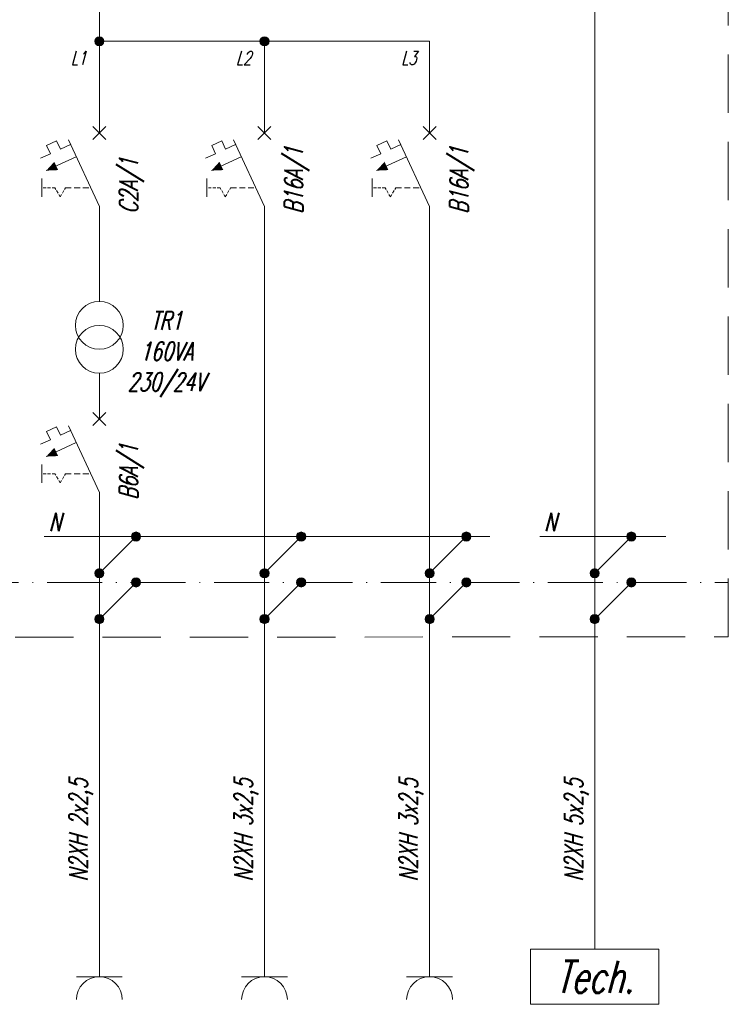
# Model space of a CAD drawing. Header units: millimetres. Extents: x 12819 to 17524, y -4386 to -1138.
# Tile 3 of 94: x 12968 to 13045, y -4267 to -4160. Entities that reach past the tile are written whole.
import ezdxf

# ---------------------------------------------------------------- set-up
doc = ezdxf.new("R2010")
doc.units = ezdxf.units.MM
doc.linetypes.add('ACAD_ISO10W100', pattern=[18, 12, -3, 0, -3])
doc.linetypes.add('HIDDEN', pattern=[9.525, 6.35, -3.175])
doc.layers.get('0').update_dxf_attribs({"lineweight": 15})
for name, color, linetype, lineweight in [('opis_ele', 3, 'Continuous', 15), ('opis_ram', 6, 'Continuous', 15), ('PE_N', 82, 'ACAD_ISO10W100', 15), ('przerywana', 4, 'HIDDEN', 15), ('schemat', 7, 'Continuous', 15), ('schrack-descr', 7, 'Continuous', 15), ('schrack-symbol', 7, 'Continuous', 15), ('SCHRACK_S', 1, 'Continuous', 15)]:
    doc.layers.add(name, color=color, linetype=linetype, lineweight=lineweight)
doc.styles.get("Standard").update_dxf_attribs({"font": 'romans.shx', "width": 0.7, "oblique": 15})
doc.styles.add('styl', font='simplex_.ttf')

# ---------------------------------------------------------------- blocks, each defined once
blk = doc.blocks.new('g_1faz')
for p, q in [((0, 0), (0, -5)), ((0, -5), (-2.5, -5)), ((0, -5), (2.5, -5))]:
    blk.add_line(p, q)
blk.add_arc((0, -7.49), 2.5, 0, 180)
blk = doc.blocks.new('A$C3ACE5815')
blk.add_line((7, 6), (7, 8))
blk.add_lwpolyline([(0, 6), (14, 6), (14, 0), (0, 0)], close=True)
blk = doc.blocks.new('BS617110_s')
at = {"layer": 'SCHRACK_S'}
for p, q in [((0, -5), (0, 0)), ((0, -13), (0, -18))]:
    blk.add_line(p, q, dxfattribs=at)
at = {"layer": 'SCHRACK_S', "color": 4}
for p, q in [((-0.71, -5.71), (0.71, -4.29)), ((0.71, -5.71), (-0.71, -4.29)), ((-4.66, -5.84), (-5.75, -6.35)), ((-5.33, -7.26), (-5.75, -6.35)), ((-4.24, -6.75), (-4.66, -5.84)), ((-3.15, -6.24), (-4.24, -6.75)), ((-5.33, -7.26), (-6.41, -7.76)), ((-2.53, -7.58), (-5.79, -9.1)), ((-6.27, -9.97), (-6.27, -11.97))]:
    blk.add_line(p, q, dxfattribs=at)
at = {"layer": 'SCHRACK_S', "color": 1}
blk.add_line((-3.38, -5.75), (0, -13), dxfattribs=at)
at = {"layer": 'SCHRACK_S', "color": 4, "linetype": 'HIDDEN', "ltscale": 0.05}
for p, q in [((-4.84, -10.97), (-6.27, -10.97)), ((-4.27, -11.97), (-4.84, -10.97)), ((-4.27, -11.97), (-3.69, -10.97))]:
    blk.add_line(p, q, dxfattribs=at)
at = {"layer": 'SCHRACK_S', "color": 4, "linetype": 'HIDDEN', "ltscale": 0.1}
blk.add_line((-3.69, -10.97), (-0.95, -10.97), dxfattribs=at)
at = {"layer": 'SCHRACK_S', "color": 4}
blk.add_lwpolyline([(-5.79, -9.1, 0, 1, 0), (-4.7, -8.59, 1, 1, 0)], format="xyseb", dxfattribs=at)
at = {"layer": 'schrack-descr', "style": 'styl', "flags": 8}
blk.add_attdef('DESCRIPTION', (3, -7.7), '', height=1.7, dxfattribs=at)
at = {"layer": 'schrack-symbol', "style": 'styl', "flags": 8}
blk.add_attdef('SYMBOL', (3, -5), '', height=2.5, dxfattribs=at)

msp = doc.modelspace()

# ---------------------------------------------------------------- hatches: boundary and pattern name
at = {"layer": 'schemat', "lineweight": 15}
h = msp.add_hatch(color=256, dxfattribs=at)
edge = h.paths.add_edge_path()
edge.add_ellipse((12976.59, -4162.31), major_axis=(0.5, 0), ratio=1, start_angle=0, end_angle=360)
h = msp.add_hatch(color=256, dxfattribs=at)
edge = h.paths.add_edge_path()
edge.add_ellipse((12994.59, -4162.31), major_axis=(0.5, 0), ratio=1, start_angle=0, end_angle=360)
h = msp.add_hatch(color=256, dxfattribs=at)
edge = h.paths.add_edge_path()
edge.add_ellipse((12980.59, -4216.31), major_axis=(0.5, 0), ratio=1, start_angle=0, end_angle=360)
h = msp.add_hatch(color=256, dxfattribs=at)
edge = h.paths.add_edge_path()
edge.add_ellipse((12998.59, -4216.31), major_axis=(0.5, 0), ratio=1, start_angle=0, end_angle=360)
h = msp.add_hatch(color=256, dxfattribs=at)
edge = h.paths.add_edge_path()
edge.add_ellipse((13016.59, -4216.31), major_axis=(0.5, 0), ratio=1, start_angle=0, end_angle=360)
h = msp.add_hatch(color=256, dxfattribs=at)
edge = h.paths.add_edge_path()
edge.add_ellipse((13034.59, -4216.31), major_axis=(0.5, 0), ratio=1, start_angle=0, end_angle=360)
h = msp.add_hatch(color=256, dxfattribs=at)
edge = h.paths.add_edge_path()
edge.add_ellipse((12976.59, -4220.31), major_axis=(0.5, 0), ratio=1, start_angle=0, end_angle=360)
h = msp.add_hatch(color=256, dxfattribs=at)
edge = h.paths.add_edge_path()
edge.add_ellipse((12994.59, -4220.31), major_axis=(0.5, 0), ratio=1, start_angle=0, end_angle=360)
h = msp.add_hatch(color=256, dxfattribs=at)
edge = h.paths.add_edge_path()
edge.add_ellipse((13012.59, -4220.31), major_axis=(0.5, 0), ratio=1, start_angle=0, end_angle=360)
h = msp.add_hatch(color=256, dxfattribs=at)
edge = h.paths.add_edge_path()
edge.add_ellipse((13030.59, -4220.31), major_axis=(0.5, 0), ratio=1, start_angle=0, end_angle=360)
h = msp.add_hatch(color=256, dxfattribs=at)
edge = h.paths.add_edge_path()
edge.add_ellipse((12980.59, -4221.31), major_axis=(0.5, 0), ratio=1, start_angle=0, end_angle=360)
h = msp.add_hatch(color=256, dxfattribs=at)
edge = h.paths.add_edge_path()
edge.add_ellipse((12998.59, -4221.31), major_axis=(0.5, 0), ratio=1, start_angle=0, end_angle=360)
h = msp.add_hatch(color=256, dxfattribs=at)
edge = h.paths.add_edge_path()
edge.add_ellipse((13016.59, -4221.31), major_axis=(0.5, 0), ratio=1, start_angle=0, end_angle=360)
h = msp.add_hatch(color=256, dxfattribs=at)
edge = h.paths.add_edge_path()
edge.add_ellipse((13034.59, -4221.31), major_axis=(0.5, 0), ratio=1, start_angle=0, end_angle=360)
h = msp.add_hatch(color=256, dxfattribs=at)
edge = h.paths.add_edge_path()
edge.add_ellipse((12976.59, -4225.31), major_axis=(0.5, 0), ratio=1, start_angle=0, end_angle=360)
h = msp.add_hatch(color=256, dxfattribs=at)
edge = h.paths.add_edge_path()
edge.add_ellipse((12994.59, -4225.31), major_axis=(0.5, 0), ratio=1, start_angle=0, end_angle=360)
h = msp.add_hatch(color=256, dxfattribs=at)
edge = h.paths.add_edge_path()
edge.add_ellipse((13012.59, -4225.31), major_axis=(0.5, 0), ratio=1, start_angle=0, end_angle=360)
h = msp.add_hatch(color=256, dxfattribs=at)
edge = h.paths.add_edge_path()
edge.add_ellipse((13030.59, -4225.31), major_axis=(0.5, 0), ratio=1, start_angle=0, end_angle=360)

# ---------------------------------------------------------------- linework, layer by layer
msp.add_line((12976.59, -4162.31), (13012.59, -4162.31))
for centre in [(12976.59, -4193.28), (12976.59, -4195.89)]:
    msp.add_circle(centre, 2.61)
at = {"layer": 'PE_N', "linetype": 'Continuous', "lineweight": 15}
for p, q in [((12970.59, -4216.31), (13019.14, -4216.31)), ((13024.59, -4216.31), (13038.36, -4216.31))]:
    msp.add_line(p, q, dxfattribs=at)
at = {"layer": 'PE_N', "lineweight": 15}
for p, q in [((12980.59, -4216.31), (12976.59, -4220.31)), ((12998.59, -4216.31), (12994.59, -4220.31)), ((13016.59, -4216.31), (13012.59, -4220.31)), ((13034.59, -4216.31), (13030.59, -4220.31)), ((12980.59, -4221.31), (12976.59, -4225.31)), ((12998.59, -4221.31), (12994.59, -4225.31)), ((13016.59, -4221.31), (13012.59, -4225.31)), ((13034.59, -4221.31), (13030.59, -4225.31))]:
    msp.add_line(p, q, dxfattribs=at)
at = {"layer": 'PE_N', "lineweight": 15, "ltscale": 0.5}
msp.add_line((12852.59, -4221.31), (13045.15, -4221.31), dxfattribs=at)
at = {"layer": 'przerywana', "lineweight": 15}
for p, q in [((13045.15, -4227.25), (13045.15, -4124.31)), ((12843.59, -4227.31), (13045.15, -4227.25))]:
    msp.add_line(p, q, dxfattribs=at)
at = {"layer": 'schemat', "lineweight": 15}
for p, q in [((13030.59, -4154.31), (13030.59, -4259.31)), ((12976.59, -4157.31), (12976.59, -4162.31)), ((12976.59, -4162.31), (12976.59, -4167.31)), ((12994.59, -4162.31), (12994.59, -4167.31)), ((13012.59, -4162.31), (13012.59, -4167.31)), ((12976.59, -4185.31), (12976.59, -4190.67)), ((12994.59, -4185.31), (12994.59, -4259.31)), ((13012.59, -4185.31), (13012.59, -4259.31)), ((12976.59, -4216.49), (12976.59, -4259.31))]:
    msp.add_line(p, q, dxfattribs=at)
for centre in [(12976.59, -4162.31), (12994.59, -4162.31), (12980.59, -4216.31), (12998.59, -4216.31), (13016.59, -4216.31), (13034.59, -4216.31), (12976.59, -4220.31), (12994.59, -4220.31), (13012.59, -4220.31), (13030.59, -4220.31), (12980.59, -4221.31), (12998.59, -4221.31), (13016.59, -4221.31), (13034.59, -4221.31), (12976.59, -4225.31), (12994.59, -4225.31), (13012.59, -4225.31), (13030.59, -4225.31)]:
    msp.add_circle(centre, 0.5, dxfattribs=at)

# ---------------------------------------------------------------- block references
msp.add_blockref('A$C3ACE5815', (13023.59, -4267.31))
ref = msp.add_blockref('BS617110_s', (12976.59, -4167.31), dxfattribs=at)
ref.add_attrib('DESCRIPTION', 'C2A/1', (12980.78, -4181.09), dxfattribs={"layer": 'schrack-descr', "height": 2, "rotation": 90, "oblique": 15, "width": 0.7, "flags": 8})
ref = msp.add_blockref('BS617110_s', (12994.59, -4167.31), dxfattribs=at)
ref.add_attrib('DESCRIPTION', 'B16A/1', (12998.78, -4181.09), dxfattribs={"layer": 'schrack-descr', "height": 2, "rotation": 90, "oblique": 15, "width": 0.7, "flags": 8})
ref = msp.add_blockref('BS617110_s', (13012.59, -4167.31), dxfattribs=at)
ref.add_attrib('DESCRIPTION', 'B16A/1', (13016.78, -4181.09), dxfattribs={"layer": 'schrack-descr', "height": 2, "rotation": 90, "oblique": 15, "width": 0.7, "flags": 8})
ref = msp.add_blockref('BS617110_s', (12976.59, -4198.49), dxfattribs=at)
ref.add_attrib('DESCRIPTION', 'B6A/1', (12980.78, -4212.28), dxfattribs={"layer": 'schrack-descr', "height": 2, "rotation": 90, "oblique": 15, "width": 0.7, "flags": 8})
for p in [(12976.59, -4259.31), (12994.59, -4259.31), (13012.59, -4259.31)]:
    msp.add_blockref('g_1faz', p, dxfattribs=at)

# ---------------------------------------------------------------- texts
at = {"layer": 'opis_ele', "lineweight": 15, "attachment_point": 5}
for s, insert, char_height, width in [('\\pxql;L1', (12978.56, -4164.14), 1.5, 10.1443), ('\\pxql;L2', (12996.56, -4164.14), 1.5, 10.1443), ('\\pxql;L3', (13014.56, -4164.14), 1.5, 10.1443), ('TR1\\P160VA\\P230/24V', (12983.89, -4196.44), 2, 16.4196), ('N', (12971.73, -4214.71), 2, 2), ('N', (13025.73, -4214.71), 2, 2)]:
    msp.add_mtext(s, dxfattribs=dict(at, insert=insert, char_height=char_height, width=width))
at = {"layer": 'opis_ele', "lineweight": 15, "char_height": 2, "width": 24, "attachment_point": 5, "rotation": 90}
for s, insert in [('N2XH 2x2,5', (12974.59, -4248.31)), ('N2XH 3x2,5', (12992.59, -4248.31)), ('N2XH 3x2,5', (13010.59, -4248.31)), ('N2XH 5x2,5', (13028.59, -4248.31))]:
    msp.add_mtext(s, dxfattribs=dict(at, insert=insert))
at = {"layer": 'opis_ram', "lineweight": 15, "insert": (13030.59, -4264.31), "char_height": 3.5, "width": 18, "attachment_point": 5}
msp.add_mtext('Tech.', dxfattribs=at)

doc.saveas('drawing.dxf')
